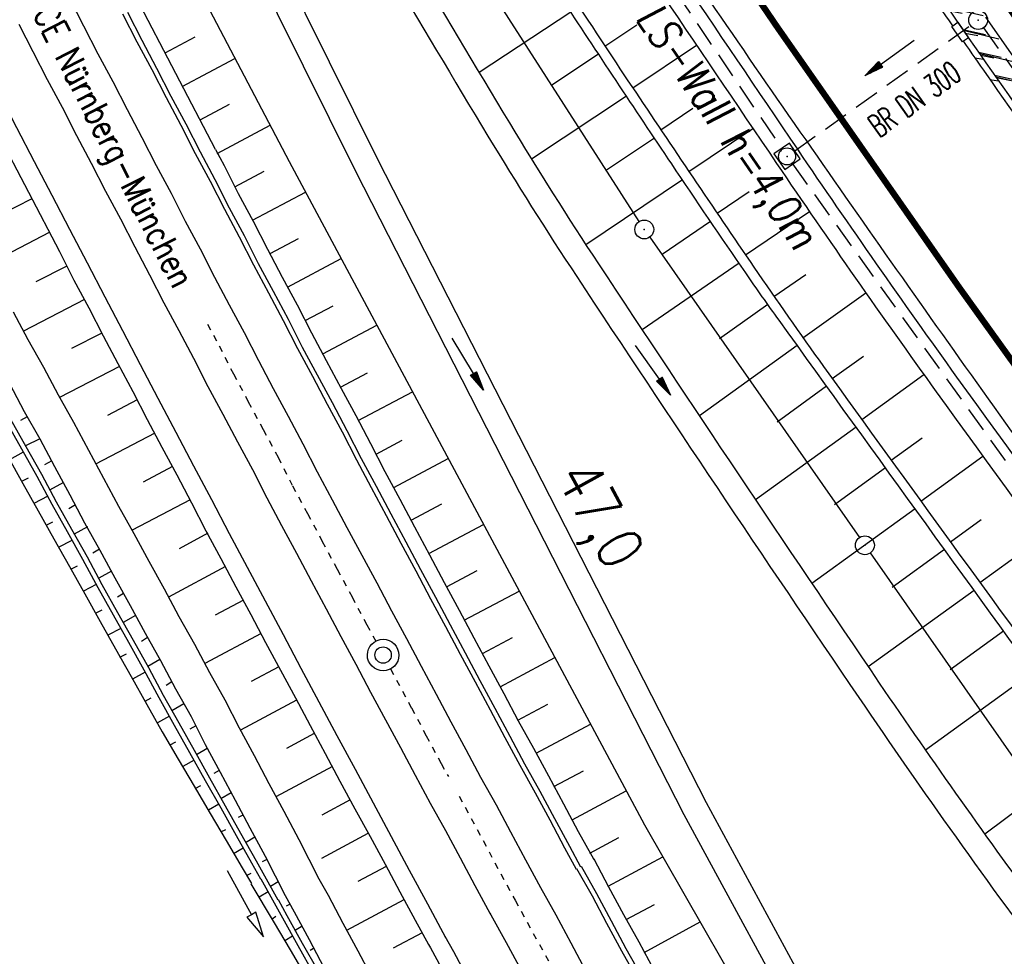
# Model space of a CAD drawing. Extents: x 448150 to 449332, y 437108 to 438384.
# Tile 153 of 172: x 448392 to 448470, y 437958 to 438033. Entities that reach past the tile are written whole.
import ezdxf
from ezdxf.enums import TextEntityAlignment as Align

# ---------------------------------------------------------------- set-up
doc = ezdxf.new("R2010")
doc.units = 0
doc.header["$LTSCALE"] = 2
doc.header["$MEASUREMENT"] = 0
for name, pattern in [('ACAD_ISO10W100W', [0.5, 0.25, -0.25]), ('ACHSE', [5.5, 4, -0.5, 0.5, -0.5]), ('AUSGEZOGEN', [0]), ('GESTRICH-X2', [1.5, 1, -0.5])]:
    doc.linetypes.add(name, pattern=pattern)
doc.layers.get('0').update_dxf_attribs({"linetype": 'AUSGEZOGEN'})
for name, color, linetype in [('212-GRENZL-BAB', 7, 'AUSGEZOGEN'), ('212-GRENZP-BAB', 7, 'AUSGEZOGEN'), ('ACHSETOP', 250, 'ACHSE'), ('BOESCHG', 250, 'AUSGEZOGEN'), ('BW-SCHRIFT', 250, 'AUSGEZOGEN'), ('DB-Bahnachse', 7, 'CONTINUOUS'), ('DB-Boeschungen', 15, 'CONTINUOUS'), ('DB-Gleisachsen', 7, 'CONTINUOUS'), ('DB-GRABEN', 15, 'AUSGEZOGEN'), ('DB-Kabelanalagen', 15, 'CONTINUOUS'), ('DB-Kabelanlagen', 15, 'CONTINUOUS'), ('DB-LS-Waende', 15, 'CONTINUOUS'), ('DURCHL', 200, 'GESTRICH-X2'), ('FBRTOP', 250, 'AUSGEZOGEN'), ('KANAL', 7, 'GESTRICH-X2'), ('MULDE', 250, 'AUSGEZOGEN'), ('PFEIL', 7, 'CONTINUOUS'), ('PFEILTOP', 200, 'AUSGEZOGEN'), ('SCHLITZRINNE', 200, 'AUSGEZOGEN'), ('SCHRIFT', 7, 'AUSGEZOGEN'), ('SCHSYMBOL', 200, 'AUSGEZOGEN')]:
    doc.layers.add(name, color=color, linetype=linetype)
doc.styles.add('ROMANS', font='romans.shx', dxfattribs={"width": 0.8})

# ---------------------------------------------------------------- blocks, each defined once
blk = doc.blocks.new('20')
blk.add_lwpolyline([(-0.754, -0.751), (0.754, -0.751), (0.754, 0.75), (-0.754, 0.75)], close=True)
blk.add_circle((0, 0), 0.676)
blk.add_point((0, 0))
blk = doc.blocks.new('PFEIL2')
at = {"color": 0}
for p, q in [((0.88, 0.002), (-2.401, -0.012)), ((0.881, -0.271), (0.879, 0.276)), ((0.879, 0.276), (2.429, 0.009)), ((0.911, 0.27), (0.879, 0.265)), ((0.965, 0.261), (0.879, 0.246)), ((1.019, 0.252), (0.879, 0.228)), ((1.073, 0.242), (0.879, 0.209)), ((1.127, 0.233), (0.879, 0.191)), ((1.181, 0.224), (0.879, 0.172)), ((1.235, 0.214), (0.879, 0.154)), ((1.289, 0.205), (0.879, 0.135)), ((1.343, 0.196), (0.879, 0.117)), ((1.397, 0.187), (0.879, 0.098)), ((1.451, 0.177), (0.879, 0.08)), ((1.505, 0.168), (0.879, 0.061)), ((1.559, 0.159), (0.88, 0.043)), ((1.613, 0.149), (0.88, 0.024)), ((1.668, 0.14), (0.88, 0.006)), ((1.722, 0.131), (0.88, -0.013)), ((1.776, 0.121), (0.88, -0.031)), ((1.83, 0.112), (0.88, -0.05)), ((1.884, 0.103), (0.88, -0.068)), ((1.938, 0.094), (0.88, -0.087)), ((1.992, 0.084), (0.88, -0.105)), ((2.046, 0.075), (0.88, -0.124)), ((2.1, 0.066), (0.88, -0.142)), ((2.154, 0.056), (0.88, -0.161)), ((2.208, 0.047), (0.88, -0.179)), ((2.262, 0.038), (0.881, -0.198)), ((2.316, 0.029), (0.881, -0.216)), ((2.37, 0.019), (0.881, -0.235)), ((2.424, 0.01), (0.881, -0.253)), ((2.429, 0.009), (0.881, -0.271))]:
    blk.add_line(p, q, dxfattribs=at)
blk = doc.blocks.new('GST')
at = {"color": 0}
blk.add_circle((0, 0), 0.75, dxfattribs=at)
blk.add_point((0, 0), dxfattribs=at)

msp = doc.modelspace()

# ---------------------------------------------------------------- hatches: boundary and pattern name
at = {"layer": 'SCHLITZRINNE'}
h = msp.add_hatch(dxfattribs=at)
h.set_pattern_fill('_USER,_O', color=256, scale=1.5, angle=45, pattern_type=0)
h.set_pattern_definition([(346.6471, (448402.703, 438130.2319), (0.3464215, 1.459449), [])])
edge = h.paths.add_edge_path()
edge.add_arc((449904.241, 439087.127), 1777.856, 203.318125, 203.482666)
edge.add_arc((450830.09, 439489.365), 2787.308, 203.482666, 203.768673)
edge.add_arc((449457.11, 438884.705), 1287.078, 203.768673, 204.197754)
edge.add_arc((451276.919, 439702.474), 3282.184, 204.197754, 204.466449)
edge.add_arc((449906.006, 439078.682), 1776.024, 204.466449, 205.272973)
edge.add_arc((449910.816, 439080.953), 1781.344, 205.272973, 206.078292)
edge.add_arc((451264.489, 439743.474), 3288.448, 206.078292, 206.346738)
edge.add_arc((449467.425, 438853.485), 1283.076, 206.346738, 206.776498)
edge.add_arc((450802.564, 439527.226), 2778.577, 206.776498, 207.063192)
edge.add_arc((449911.383, 439071.907), 1777.817, 207.063191, 207.421606)
edge.add_arc((450110.431, 439175.179), 2002.061, 207.421606, 207.779675)
edge.add_arc((450110.948, 439175.452), 2002.646, 207.779675, 208.137692)
edge.add_arc((450111.73, 439175.87), 2003.533, 208.137692, 208.495408)
edge.add_arc((450113.785, 439176.985), 2005.87, 208.495408, 208.852916)
edge.add_arc((450109.179, 439174.448), 2000.613, 208.852916, 209.211314)
edge.add_arc((450108.358, 439173.989), 1999.672, 209.211314, 209.569796)
edge.add_arc((450107.203, 439173.333), 1998.343, 209.569796, 209.928803)
edge.add_arc((450102.314, 439170.519), 1992.703, 209.928803, 210.288319)
edge.add_arc((450111.316, 439175.777), 2003.127, 210.288319, 210.645775)
edge.add_arc((450119.743, 439180.769), 2012.922, 210.645775, 211.002361)
edge.add_arc((450119.644, 439180.71), 2012.806, 211.002361, 211.359165)
edge.add_arc((450107.59, 439173.364), 1998.691, 211.359165, 211.717226)
edge.add_arc((450101.479, 439169.587), 1991.506, 211.717226, 212.076564)
edge.add_arc((450113.556, 439177.156), 2005.759, 212.076564, 212.434624)
edge.add_arc((450112.626, 439176.565), 2004.657, 212.434624, 212.79251)
edge.add_arc((450107.744, 439173.42), 1998.85, 212.79251, 213.150917)
edge.add_arc((450108.762, 439174.085), 2000.066, 213.150917, 213.509547)
edge.add_arc((450105.418, 439171.871), 1996.056, 213.509547, 213.868537)
edge.add_arc((450110.46, 439175.254), 2002.127, 213.868537, 214.225936)
edge.add_arc((450122.838, 439183.675), 2017.098, 214.225936, 214.582007)
edge.add_arc((450116.672, 439179.424), 2009.609, 214.582007, 214.939825)
edge.add_arc((450097.028, 439165.7), 1985.645, 214.939825, 215.299796)
edge.add_arc((450097.522, 439166.05), 1986.251, 215.299796, 215.6597)
edge.add_arc((450116.045, 439179.34), 2009.049, 215.6597, 216.017557)
edge.add_arc((450123.924, 439185.069), 2018.791, 216.017557, 216.373476)
edge.add_arc((450109.338, 439174.325), 2000.675, 216.373476, 216.722463)
edge.add_arc((450119.644, 439180.71), 2013.306, 211.128908, 211.359165)
edge.add_arc((450107.59, 439173.364), 1999.191, 211.359165, 211.717226)
edge.add_arc((450101.479, 439169.587), 1992.006, 211.717226, 212.076564)
edge.add_arc((450113.556, 439177.156), 2006.259, 212.076564, 212.234447)
h = msp.add_hatch(dxfattribs=at)
h.set_pattern_fill('_USER,_O', color=256, scale=1.5, angle=45, pattern_type=0)
h.set_pattern_definition([(347.6119, (448421.49, 438100.1306), (0.321798, 1.4650754), [])])
edge = h.paths.add_edge_path()
edge.add_arc((449904.241, 439087.127), 1777.856, 203.318125, 203.482666)
edge.add_arc((450830.09, 439489.365), 2787.308, 203.482666, 203.768673)
edge.add_arc((449457.11, 438884.705), 1287.078, 203.768673, 204.197754)
edge.add_arc((451276.919, 439702.474), 3282.184, 204.197754, 204.466449)
edge.add_arc((449906.006, 439078.682), 1776.024, 204.466449, 205.272973)
edge.add_arc((449910.816, 439080.953), 1781.344, 205.272973, 206.078292)
edge.add_arc((451264.489, 439743.474), 3288.448, 206.078292, 206.346738)
edge.add_arc((449467.425, 438853.485), 1283.076, 206.346738, 206.776498)
edge.add_arc((450802.564, 439527.226), 2778.577, 206.776498, 207.063192)
edge.add_arc((449911.383, 439071.907), 1777.817, 207.063191, 207.421606)
edge.add_arc((450110.431, 439175.179), 2002.061, 207.421606, 207.779675)
edge.add_arc((450110.948, 439175.452), 2002.646, 207.779675, 208.137692)
edge.add_arc((450111.73, 439175.87), 2003.533, 208.137692, 208.495408)
edge.add_arc((450113.785, 439176.985), 2005.87, 208.495408, 208.852916)
edge.add_arc((450109.179, 439174.448), 2000.613, 208.852916, 209.211314)
edge.add_arc((450108.358, 439173.989), 1999.672, 209.211314, 209.569796)
edge.add_arc((450107.203, 439173.333), 1998.343, 209.569796, 209.928803)
edge.add_arc((450102.314, 439170.519), 1992.703, 209.928803, 210.288319)
edge.add_arc((450111.316, 439175.777), 2003.127, 210.288319, 210.645775)
edge.add_arc((450119.743, 439180.769), 2012.922, 210.645775, 211.002361)
edge.add_arc((450119.644, 439180.71), 2012.806, 211.002361, 211.359165)
edge.add_arc((450107.59, 439173.364), 1998.691, 211.359165, 211.717226)
edge.add_arc((450101.479, 439169.587), 1991.506, 211.717226, 212.076564)
edge.add_arc((450113.556, 439177.156), 2005.759, 212.076564, 212.434624)
edge.add_arc((450112.626, 439176.565), 2004.657, 212.434624, 212.79251)
edge.add_arc((450107.744, 439173.42), 1998.85, 212.79251, 213.150917)
edge.add_arc((450108.762, 439174.085), 2000.066, 213.150917, 213.509547)
edge.add_arc((450105.418, 439171.871), 1996.056, 213.509547, 213.868537)
edge.add_arc((450110.46, 439175.254), 2002.127, 213.868537, 214.225936)
edge.add_arc((450122.838, 439183.675), 2017.098, 214.225936, 214.582007)
edge.add_arc((450116.672, 439179.424), 2009.609, 214.582007, 214.939825)
edge.add_arc((450097.028, 439165.7), 1985.645, 214.939825, 215.299796)
edge.add_arc((450097.522, 439166.05), 1986.251, 215.299796, 215.6597)
edge.add_arc((450116.045, 439179.34), 2009.049, 215.6597, 216.017557)
edge.add_arc((450123.924, 439185.069), 2018.791, 216.017557, 216.373476)
edge.add_arc((450109.338, 439174.325), 2000.675, 216.373476, 216.722463)
edge.add_arc((450113.556, 439177.156), 2006.259, 212.277367, 212.434624)
edge.add_arc((450112.626, 439176.565), 2005.157, 212.434624, 212.79251)
edge.add_arc((450107.744, 439173.42), 1999.35, 212.79251, 213.090756)
h = msp.add_hatch(dxfattribs=at)
h.set_pattern_fill('_USER,_O', color=256, scale=1.5, angle=45, pattern_type=0)
h.set_pattern_definition([(348.87313, (448443.181, 438066.7889), (0.289473, 1.4718034), [])])
edge = h.paths.add_edge_path()
edge.add_arc((449904.241, 439087.127), 1777.856, 203.318125, 203.482666)
edge.add_arc((450830.09, 439489.365), 2787.308, 203.482666, 203.768673)
edge.add_arc((449457.11, 438884.705), 1287.078, 203.768673, 204.197754)
edge.add_arc((451276.919, 439702.474), 3282.184, 204.197754, 204.466449)
edge.add_arc((449906.006, 439078.682), 1776.024, 204.466449, 205.272973)
edge.add_arc((449910.816, 439080.953), 1781.344, 205.272973, 206.078292)
edge.add_arc((451264.489, 439743.474), 3288.448, 206.078292, 206.346738)
edge.add_arc((449467.425, 438853.485), 1283.076, 206.346738, 206.776498)
edge.add_arc((450802.564, 439527.226), 2778.577, 206.776498, 207.063192)
edge.add_arc((449911.383, 439071.907), 1777.817, 207.063191, 207.421606)
edge.add_arc((450110.431, 439175.179), 2002.061, 207.421606, 207.779675)
edge.add_arc((450110.948, 439175.452), 2002.646, 207.779675, 208.137692)
edge.add_arc((450111.73, 439175.87), 2003.533, 208.137692, 208.495408)
edge.add_arc((450113.785, 439176.985), 2005.87, 208.495408, 208.852916)
edge.add_arc((450109.179, 439174.448), 2000.613, 208.852916, 209.211314)
edge.add_arc((450108.358, 439173.989), 1999.672, 209.211314, 209.569796)
edge.add_arc((450107.203, 439173.333), 1998.343, 209.569796, 209.928803)
edge.add_arc((450102.314, 439170.519), 1992.703, 209.928803, 210.288319)
edge.add_arc((450111.316, 439175.777), 2003.127, 210.288319, 210.645775)
edge.add_arc((450119.743, 439180.769), 2012.922, 210.645775, 211.002361)
edge.add_arc((450119.644, 439180.71), 2012.806, 211.002361, 211.359165)
edge.add_arc((450107.59, 439173.364), 1998.691, 211.359165, 211.717226)
edge.add_arc((450101.479, 439169.587), 1991.506, 211.717226, 212.076564)
edge.add_arc((450113.556, 439177.156), 2005.759, 212.076564, 212.434624)
edge.add_arc((450112.626, 439176.565), 2004.657, 212.434624, 212.79251)
edge.add_arc((450107.744, 439173.42), 1998.85, 212.79251, 213.150917)
edge.add_arc((450108.762, 439174.085), 2000.066, 213.150917, 213.509547)
edge.add_arc((450105.418, 439171.871), 1996.056, 213.509547, 213.868537)
edge.add_arc((450110.46, 439175.254), 2002.127, 213.868537, 214.225936)
edge.add_arc((450122.838, 439183.675), 2017.098, 214.225936, 214.582007)
edge.add_arc((450116.672, 439179.424), 2009.609, 214.582007, 214.939825)
edge.add_arc((450097.028, 439165.7), 1985.645, 214.939825, 215.299796)
edge.add_arc((450097.522, 439166.05), 1986.251, 215.299796, 215.6597)
edge.add_arc((450116.045, 439179.34), 2009.049, 215.6597, 216.017557)
edge.add_arc((450123.924, 439185.069), 2018.791, 216.017557, 216.373476)
edge.add_arc((450109.338, 439174.325), 2000.675, 216.373476, 216.722463)
edge.add_arc((450107.744, 439173.42), 1999.35, 213.133824, 213.150917)
edge.add_arc((450108.762, 439174.085), 2000.566, 213.150917, 213.509547)
edge.add_arc((450105.418, 439171.871), 1996.556, 213.509547, 213.868537)
edge.add_arc((450110.46, 439175.254), 2002.627, 213.868537, 214.225936)
edge.add_arc((450122.838, 439183.675), 2017.598, 214.225936, 214.582007)
edge.add_arc((450116.672, 439179.424), 2010.109, 214.582007, 214.805817)

# ---------------------------------------------------------------- linework, layer by layer
at = {"layer": '212-GRENZL-BAB', "flags": 128}
for points in [[(448441.305, 438016.522), (448410.025, 438065.299)], [(448442.14, 438015.275), (448458.801, 437991.425)], [(448459.659, 437990.195), (448498.261, 437934.935)]]:
    msp.add_lwpolyline(points, dxfattribs=at)
at = {"layer": 'ACHSETOP', "flags": 128}
msp.add_lwpolyline([(448380.241, 438171.899), (448383.346, 438166.505), (448396.089, 438144.997), (448409.099, 438123.649), (448422.375, 438102.466), (448435.915, 438081.45), (448449.717, 438060.605), (448463.778, 438039.935), (448478.096, 438019.441), (448492.67, 437999.129), (448507.496, 437979), (448522.573, 437959.057), (448537.897, 437939.305), (448553.468, 437919.746), (448569.282, 437900.384), (448585.336, 437881.22), (448601.629, 437862.258), (448618.157, 437843.502), (448634.919, 437824.954), (448651.911, 437806.617), (448669.131, 437788.493), (448686.577, 437770.586), (448704.244, 437752.899), (448722.132, 437735.434), (448740.236, 437718.194), (448758.555, 437701.181), (448777.084, 437684.399), (448795.822, 437667.85), (448814.766, 437651.536), (448833.911, 437635.46), (448853.257, 437619.625), (448872.798, 437604.033), (448888.336, 437591.917), (448892.529, 437588.68), (448912.32, 437573.405), (448932.11, 437558.129), (448951.9, 437542.854), (449011.271, 437497.027), (449090.432, 437435.925), (449169.594, 437374.823), (449183.702, 437363.933)], dxfattribs=at)
at = {"layer": 'BOESCHG'}
for p, q in [((448435.875, 438033.153), (448428.591, 438028.353)), ((448438.579, 438030.46), (448441.109, 438032.129)), ((448440.793, 438027.129), (448445.858, 438030.52)), ((448438.079, 438029.816), (448434.372, 438027.361)), ((448440.291, 438026.483), (448432.758, 438021.472)), ((448443.022, 438023.807), (448445.558, 438025.513)), ((448445.258, 438020.49), (448450.331, 438023.916)), ((448442.51, 438023.154), (448438.701, 438020.61)), ((448444.736, 438019.831), (448437.074, 438014.677)), ((448447.5, 438017.178), (448450.034, 438018.896)), ((448449.748, 438013.869), (448454.817, 438017.321)), ((448446.976, 438016.517), (448443.138, 438013.909)), ((448449.232, 438013.214), (448441.533, 438007.927)), ((448452.01, 438010.57), (448454.535, 438012.321)), ((448454.307, 438007.295), (448459.312, 438010.846)), ((448451.518, 438009.932), (448447.673, 438007.203)), ((448453.852, 438006.684), (448446.085, 438001.084)), ((448456.637, 438004.044), (448459.114, 438005.831)), ((448458.978, 438000.801), (448463.911, 438004.365)), ((448456.192, 438003.439), (448452.251, 438000.597)), ((448458.532, 438000.195), (448450.54, 437994.428)), ((448461.322, 437997.559), (448463.784, 437999.342)), ((448463.668, 437994.32), (448468.588, 437997.886)), ((448460.873, 437996.952), (448456.823, 437994.028)), ((448463.215, 437993.709), (448455.012, 437987.783)), ((448466.017, 437991.082), (448468.475, 437992.867)), ((448468.369, 437987.847), (448473.283, 437991.421)), ((448465.558, 437990.467), (448461.406, 437987.466)), ((448467.901, 437987.225), (448459.501, 437981.151)), ((448470.246, 437983.984), (448466.001, 437980.913)), ((448472.591, 437980.744), (448464.03, 437974.547)), ((448477.306, 437974.281), (448468.753, 437967.854))]:
    msp.add_line(p, q, dxfattribs=at)
msp.add_lwpolyline([(448350.993, 438147.555), (448357.453, 438133.515), (448369.955, 438108.841), (448387.434, 438070.894), (448413.496, 438021.297), (448441.736, 437968.594), (448452.56, 437949.707), (448465.649, 437926.233)], dxfattribs=at)
at = {"layer": 'BOESCHG', "flags": 128}
for points in [[(448379.349, 438127.959, -0.000261), (448391.578, 438107.504, -0.000529), (448397.599, 438097.397, -0.000088), (448414.225, 438069.409, 0.000498), (448417.178, 438064.446, 0.005422), (448424.455, 438052.543, 0.003603), (448435.728, 438034.827, 0.004021), (448440.725, 438027.233, 0.002111), (448450.417, 438012.889, 0.006524), (448455.937, 438005.017, 0.001802), (448476.395, 437976.85, 0.012201), (448477.526, 437975.38, 0.002652), (448482.929, 437968.778)], [(448482.122, 437967.893, -0.000944), (448476.91, 437974.806, -0.004303), (448475.783, 437976.334, -0.00062), (448452.409, 438008.685, -0.005394), (448449.768, 438012.434, -0.00315), (448443.887, 438021.093, -0.002068), (448435.071, 438034.372, -0.002776), (448423.085, 438052.809, -0.004709), (448416.183, 438063.782, -0.003954), (448415.535, 438064.852, -0.000133), (448396.591, 438096.746, -0.003573), (448390.613, 438106.983, -0.001784), (448378.861, 438127.61)]]:
    msp.add_lwpolyline(points, format="xyb", dxfattribs=at)
at = {"layer": 'DB-Bahnachse', "linetype": 'ACAD_ISO10W100W'}
for p, q in [((448407.025, 438008.37), (448407.951, 438006.639)), ((448407.951, 438006.639), (448409.085, 438004.412)), ((448409.085, 438004.412), (448410.265, 438002.207)), ((448410.265, 438002.207), (448411.444, 438000.002)), ((448411.444, 438000.002), (448412.624, 437997.797)), ((448412.624, 437997.797), (448413.781, 437995.525)), ((448413.781, 437995.525), (448414.961, 437993.32)), ((448414.961, 437993.32), (448416.14, 437991.115)), ((448416.14, 437991.115), (448417.32, 437988.91)), ((448417.32, 437988.91), (448418.499, 437986.706)), ((448418.499, 437986.706), (448419.679, 437984.501)), ((448419.679, 437984.501), (448420.38, 437983.191)), ((448421.559, 437980.986), (448423.217, 437977.886)), ((448423.217, 437977.886), (448424.397, 437975.681)), ((448424.397, 437975.681), (448425.576, 437973.476)), ((448425.576, 437973.476), (448426.152, 437972.449)), ((448427.021, 437970.882), (448431.443, 437962.614)), ((448431.452, 437962.618), (448455.879, 437918.088))]:
    msp.add_line(p, q, dxfattribs=at)
at = {"layer": 'DB-Bahnachse', "linetype": 'Continuous'}
for major_axis, start_param, end_param in [((-0.884, 0.884), 2.750434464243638, 9.033619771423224), ((-0.46, 0.46), 2.75043446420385, 9.033619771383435)]:
    msp.add_ellipse((448420.969, 437982.088), major_axis=major_axis, ratio=1, start_param=start_param, end_param=end_param, dxfattribs=at)
at = {"layer": 'DB-Boeschungen', "linetype": 'Continuous'}
for p, q in [((448407.661, 438022.233), (448400.818, 438035.343)), ((448386.599, 438030.724), (448395.26, 438014.145)), ((448403.66, 438029.928), (448406.038, 438031.19)), ((448405.022, 438027.255), (448409.2, 438029.472)), ((448406.428, 438024.605), (448408.777, 438025.852)), ((448407.79, 438021.932), (448411.99, 438024.162)), ((448407.661, 438022.233), (448408.334, 438020.974)), ((448408.334, 438020.974), (448409.469, 438018.747)), ((448409.197, 438019.281), (448411.517, 438020.513)), ((448393.082, 438018.31), (448390.587, 438017.039)), ((448409.469, 438018.747), (448410.649, 438016.542)), ((448410.603, 438016.631), (448414.801, 438018.862)), ((448410.649, 438016.542), (448411.784, 438014.314)), ((448394.444, 438015.637), (448389.566, 438013.095)), ((448412.01, 438013.981), (448414.256, 438015.175)), ((448411.784, 438014.314), (448412.963, 438012.109)), ((448395.26, 438014.145), (448396.417, 438011.873)), ((448413.372, 438011.308), (448417.634, 438013.574)), ((448395.85, 438012.986), (448393.4, 438011.738)), ((448412.963, 438012.109), (448414.143, 438009.905)), ((448396.417, 438011.873), (448397.597, 438009.668)), ((448397.256, 438010.336), (448392.423, 438007.817)), ((448397.597, 438009.668), (448398.732, 438007.44)), ((448414.143, 438009.905), (448415.277, 438007.677)), ((448414.778, 438008.657), (448416.996, 438009.836)), ((448391.584, 438009.354), (448392.764, 438007.149)), ((448416.185, 438006.007), (448420.468, 438008.286)), ((448398.618, 438007.663), (448396.213, 438006.437)), ((448398.732, 438007.44), (448399.911, 438005.235)), ((448415.277, 438007.677), (448416.457, 438005.472)), ((448392.764, 438007.149), (448393.988, 438004.967)), ((448393.988, 438004.967), (448395.167, 438002.762)), ((448400.025, 438005.013), (448395.281, 438002.539)), ((448399.911, 438005.235), (448401.091, 438003.03)), ((448416.457, 438005.472), (448417.636, 438003.267)), ((448417.591, 438003.356), (448419.735, 438004.498)), ((448395.167, 438002.762), (448396.391, 438000.58)), ((448401.091, 438003.03), (448402.226, 438000.803)), ((448417.636, 438003.267), (448418.793, 438001.107)), ((448418.997, 438000.706), (448423.302, 438002.997)), ((448401.431, 438002.362), (448399.093, 438001.115)), ((448418.793, 438001.107), (448419.973, 437998.902)), ((448396.391, 438000.58), (448397.571, 437998.375)), ((448402.226, 438000.803), (448403.405, 437998.598)), ((448402.838, 437999.712), (448398.138, 437997.261)), ((448419.973, 437998.902), (448421.107, 437996.675)), ((448420.404, 437998.056), (448422.475, 437999.158)), ((448397.571, 437998.375), (448398.773, 437996.126)), ((448403.405, 437998.598), (448404.585, 437996.393)), ((448404.244, 437997.061), (448401.906, 437995.814)), ((448421.81, 437995.405), (448426.136, 437997.708)), ((448404.585, 437996.393), (448405.764, 437994.188)), ((448421.107, 437996.675), (448422.287, 437994.47)), ((448398.773, 437996.126), (448399.952, 437993.921)), ((448405.651, 437994.411), (448401.04, 437992.006)), ((448405.764, 437994.188), (448406.899, 437991.961)), ((448422.287, 437994.47), (448423.466, 437992.265)), ((448423.194, 437992.8), (448425.622, 437994.092)), ((448399.952, 437993.921), (448401.176, 437991.739)), ((448424.6, 437990.149), (448428.946, 437992.463)), ((448401.176, 437991.739), (448402.356, 437989.534)), ((448407.057, 437991.761), (448404.763, 437990.536)), ((448406.899, 437991.961), (448408.078, 437989.756)), ((448423.466, 437992.265), (448424.646, 437990.06)), ((448424.646, 437990.06), (448425.825, 437987.855)), ((448402.356, 437989.534), (448403.58, 437987.352)), ((448408.078, 437989.756), (448409.281, 437987.507)), ((448408.463, 437989.11), (448403.92, 437986.683)), ((448426.007, 437987.499), (448428.435, 437988.792)), ((448425.825, 437987.855), (448427.005, 437985.65)), ((448403.58, 437987.352), (448404.759, 437985.147)), ((448409.281, 437987.507), (448410.46, 437985.302)), ((448427.413, 437984.848), (448431.78, 437987.174)), ((448409.87, 437986.46), (448407.62, 437985.258)), ((448427.005, 437985.65), (448428.184, 437983.446)), ((448404.759, 437985.147), (448405.983, 437982.965)), ((448410.46, 437985.302), (448411.639, 437983.097)), ((448411.276, 437983.81), (448406.822, 437981.428)), ((448411.639, 437983.097), (448412.819, 437980.892)), ((448428.184, 437983.446), (448429.364, 437981.241)), ((448428.864, 437982.221), (448431.247, 437983.491)), ((448405.983, 437982.965), (448407.185, 437980.715)), ((448430.271, 437979.57), (448434.614, 437981.886)), ((448407.185, 437980.715), (448408.409, 437978.533)), ((448412.683, 437981.159), (448410.478, 437979.98)), ((448412.819, 437980.892), (448413.998, 437978.687)), ((448429.364, 437981.241), (448430.543, 437979.036)), ((448408.409, 437978.533), (448409.544, 437976.305)), ((448414.089, 437978.509), (448409.635, 437976.127)), ((448413.998, 437978.687), (448415.178, 437976.482)), ((448430.543, 437979.036), (448431.7, 437976.876)), ((448431.677, 437976.92), (448434.06, 437978.19)), ((448431.7, 437976.876), (448432.924, 437974.693)), ((448409.544, 437976.305), (448410.724, 437974.101)), ((448415.178, 437976.482), (448416.357, 437974.277)), ((448433.128, 437974.292), (448437.448, 437976.597)), ((448415.496, 437975.859), (448413.291, 437974.679)), ((448432.924, 437974.693), (448434.103, 437972.489)), ((448410.724, 437974.101), (448411.903, 437971.896)), ((448416.357, 437974.277), (448417.537, 437972.073)), ((448416.947, 437973.231), (448412.448, 437970.827)), ((448434.535, 437971.642), (448436.873, 437972.89)), ((448417.537, 437972.073), (448418.716, 437969.868)), ((448434.103, 437972.489), (448435.283, 437970.284)), ((448411.903, 437971.896), (448413.083, 437969.691)), ((448435.986, 437969.014), (448440.282, 437971.307)), ((448418.353, 437970.581), (448416.104, 437969.378)), ((448418.716, 437969.868), (448419.94, 437967.686)), ((448435.283, 437970.284), (448436.462, 437968.079)), ((448413.083, 437969.691), (448414.285, 437967.442)), ((448414.285, 437967.442), (448415.874, 437964.323)), ((448419.76, 437967.93), (448416.063, 437965.934)), ((448419.94, 437967.686), (448421.12, 437965.481)), ((448436.462, 437968.079), (448437.686, 437965.897)), ((448437.392, 437966.364), (448439.686, 437967.589)), ((448437.686, 437965.897), (448437.727, 437965.821)), ((448437.697, 437965.895), (448438.876, 437963.691)), ((448438.854, 437963.735), (448443.192, 437966.053)), ((448421.211, 437965.302), (448418.961, 437964.1)), ((448421.12, 437965.481), (448422.299, 437963.276)), ((448415.874, 437964.323), (448416.599, 437963.009)), ((448438.876, 437963.691), (448440.056, 437961.486)), ((448416.599, 437963.009), (448417.779, 437960.804)), ((448422.299, 437963.276), (448423.501, 437961.026)), ((448422.617, 437962.652), (448418.074, 437960.225)), ((448440.26, 437961.085), (448442.509, 437962.287)), ((448440.056, 437961.486), (448441.28, 437959.304)), ((448417.779, 437960.804), (448418.958, 437958.599)), ((448423.501, 437961.026), (448424.576, 437959.11)), ((448441.711, 437958.457), (448446.151, 437960.89)), ((448424.068, 437960.024), (448421.774, 437958.8)), ((448424.584, 437959.113), (448424.736, 437958.843)), ((448424.736, 437958.843), (448425.915, 437956.638)), ((448441.28, 437959.304), (448442.459, 437957.099)), ((448418.958, 437958.599), (448419.948, 437956.749))]:
    msp.add_line(p, q, dxfattribs=at)
at = {"layer": 'DB-Gleisachsen', "linetype": 'Continuous'}
for p, q in [((448396.069, 438034.254), (448397.182, 438032.071)), ((448392.051, 438032.206), (448393.164, 438030.023)), ((448397.182, 438032.071), (448398.316, 438029.843)), ((448393.164, 438030.023), (448394.299, 438027.796)), ((448398.316, 438029.843), (448399.496, 438027.638)), ((448394.299, 438027.796), (448395.478, 438025.591)), ((448399.496, 438027.638), (448400.631, 438025.411)), ((448395.478, 438025.591), (448396.613, 438023.363)), ((448400.631, 438025.411), (448401.81, 438023.206)), ((448396.613, 438023.363), (448397.792, 438021.159)), ((448401.81, 438023.206), (448402.945, 438020.978)), ((448397.792, 438021.159), (448398.927, 438018.931)), ((448402.945, 438020.978), (448404.125, 438018.773)), ((448398.927, 438018.931), (448400.107, 438016.726)), ((448404.125, 438018.773), (448405.26, 438016.546)), ((448400.107, 438016.726), (448401.242, 438014.499)), ((448405.26, 438016.546), (448406.439, 438014.341)), ((448401.242, 438014.499), (448402.421, 438012.294)), ((448406.439, 438014.341), (448407.574, 438012.113)), ((448402.421, 438012.294), (448403.556, 438010.066)), ((448407.574, 438012.113), (448408.753, 438009.909)), ((448403.556, 438010.066), (448404.735, 438007.861)), ((448408.753, 438009.909), (448409.933, 438007.704)), ((448404.735, 438007.861), (448405.915, 438005.656)), ((448409.933, 438007.704), (448411.068, 438005.476)), ((448405.915, 438005.656), (448407.05, 438003.429)), ((448411.068, 438005.476), (448412.247, 438003.271)), ((448407.05, 438003.429), (448408.229, 438001.224)), ((448412.247, 438003.271), (448413.427, 438001.066)), ((448408.229, 438001.224), (448409.409, 437999.019)), ((448413.427, 438001.066), (448414.606, 437998.862)), ((448409.409, 437999.019), (448410.588, 437996.814)), ((448414.606, 437998.862), (448415.741, 437996.634)), ((448410.588, 437996.814), (448411.723, 437994.587)), ((448415.741, 437996.634), (448416.921, 437994.429)), ((448411.723, 437994.587), (448412.903, 437992.382)), ((448416.921, 437994.429), (448418.1, 437992.224)), ((448412.903, 437992.382), (448414.082, 437990.177)), ((448418.1, 437992.224), (448419.279, 437990.02)), ((448414.082, 437990.177), (448415.262, 437987.972)), ((448419.279, 437990.02), (448420.459, 437987.815)), ((448415.262, 437987.972), (448416.441, 437985.767)), ((448420.459, 437987.815), (448421.638, 437985.61)), ((448416.441, 437985.767), (448417.62, 437983.563)), ((448421.638, 437985.61), (448422.818, 437983.405)), ((448417.62, 437983.563), (448418.8, 437981.358)), ((448422.818, 437983.405), (448423.997, 437981.2)), ((448418.8, 437981.358), (448419.979, 437979.153)), ((448423.997, 437981.2), (448425.177, 437978.995)), ((448419.979, 437979.153), (448421.159, 437976.948)), ((448425.177, 437978.995), (448426.356, 437976.79)), ((448421.159, 437976.948), (448422.338, 437974.743)), ((448426.356, 437976.79), (448427.536, 437974.586)), ((448422.338, 437974.743), (448423.518, 437972.538)), ((448427.536, 437974.586), (448428.715, 437972.381)), ((448423.518, 437972.538), (448424.697, 437970.333)), ((448428.715, 437972.381), (448429.939, 437970.199)), ((448424.697, 437970.333), (448425.921, 437968.151)), ((448429.939, 437970.199), (448431.096, 437968.038)), ((448425.921, 437968.151), (448427.078, 437965.991)), ((448431.096, 437968.038), (448432.275, 437965.833)), ((448427.078, 437965.991), (448428.257, 437963.786)), ((448432.275, 437965.833), (448433.455, 437963.629)), ((448428.257, 437963.786), (448429.437, 437961.581)), ((448433.458, 437963.641), (448433.465, 437963.627)), ((448433.465, 437963.627), (448434.689, 437961.445)), ((448429.447, 437961.595), (448429.524, 437961.451)), ((448429.524, 437961.451), (448430.748, 437959.268)), ((448434.689, 437961.445), (448435.869, 437959.24)), ((448430.748, 437959.268), (448431.927, 437957.064)), ((448435.869, 437959.24), (448437.048, 437957.035))]:
    msp.add_line(p, q, dxfattribs=at)
at = {"layer": 'DB-GRABEN', "linetype": 'Continuous'}
for p, q in [((448391.293, 438003.648), (448392.472, 438001.444)), ((448392.699, 438000.998), (448392.165, 438000.726)), ((448392.472, 438001.444), (448393.696, 437999.261)), ((448391.025, 438000.65), (448392.249, 437998.468)), ((448391.381, 438000.832), (448392.605, 437998.649)), ((448393.696, 437999.261), (448392.582, 437998.694)), ((448392.605, 437998.649), (448393.829, 437996.467)), ((448393.696, 437999.261), (448394.876, 437997.057)), ((448391.135, 437997.9), (448392.359, 437995.718)), ((448392.385, 437998.201), (448391.294, 437997.589)), ((448392.249, 437998.468), (448393.473, 437996.286)), ((448394.649, 437997.502), (448394.07, 437997.207)), ((448393.473, 437996.286), (448394.652, 437994.081)), ((448393.829, 437996.467), (448395.009, 437994.262)), ((448394.876, 437997.057), (448396.078, 437994.807)), ((448392.268, 437995.896), (448392.803, 437996.169)), ((448392.359, 437995.718), (448393.583, 437993.536)), ((448395.579, 437995.787), (448394.487, 437995.175)), ((448396.078, 437994.807), (448397.257, 437992.602)), ((448394.334, 437994.705), (448393.221, 437994.137)), ((448394.652, 437994.081), (448395.876, 437991.899)), ((448395.009, 437994.262), (448396.233, 437992.08)), ((448396.531, 437994.028), (448396.019, 437993.711)), ((448393.583, 437993.536), (448394.83, 437991.309)), ((448394.218, 437992.4), (448394.752, 437992.673)), ((448397.257, 437992.602), (448398.481, 437990.42)), ((448395.876, 437991.899), (448397.1, 437989.717)), ((448396.233, 437992.08), (448397.457, 437989.898)), ((448397.483, 437992.269), (448396.437, 437991.679)), ((448394.83, 437991.309), (448396.054, 437989.127)), ((448396.239, 437991.186), (448395.17, 437990.641)), ((448398.436, 437990.509), (448397.924, 437990.192)), ((448398.481, 437990.42), (448399.661, 437988.215)), ((448397.1, 437989.717), (448398.302, 437987.467)), ((448397.457, 437989.898), (448398.636, 437987.693)), ((448396.054, 437989.127), (448397.278, 437986.945)), ((448396.167, 437988.905), (448396.702, 437989.177)), ((448399.388, 437988.75), (448398.386, 437988.183)), ((448398.189, 437987.69), (448397.164, 437987.168)), ((448398.636, 437987.693), (448399.883, 437985.467)), ((448399.661, 437988.215), (448400.885, 437986.033)), ((448397.278, 437986.945), (448398.502, 437984.763)), ((448398.302, 437987.467), (448399.526, 437985.285)), ((448400.341, 437986.991), (448399.874, 437986.696)), ((448398.117, 437985.409), (448398.651, 437985.681)), ((448399.883, 437985.467), (448401.107, 437983.284)), ((448400.885, 437986.033), (448402.064, 437983.828)), ((448398.502, 437984.763), (448399.726, 437982.581)), ((448399.526, 437985.285), (448400.75, 437983.103)), ((448401.293, 437985.231), (448400.336, 437984.687)), ((448400.138, 437984.194), (448399.114, 437983.672)), ((448402.064, 437983.828), (448403.288, 437981.646)), ((448400.75, 437983.103), (448401.974, 437980.921)), ((448401.107, 437983.284), (448402.331, 437981.102)), ((448402.246, 437983.472), (448401.779, 437983.178)), ((448399.726, 437982.581), (448400.95, 437980.399)), ((448400.066, 437981.913), (448400.601, 437982.185)), ((448403.243, 437981.735), (448402.285, 437981.191)), ((448403.288, 437981.646), (448404.49, 437979.397)), ((448402.065, 437980.742), (448401.063, 437980.176)), ((448401.974, 437980.921), (448403.154, 437978.716)), ((448402.331, 437981.102), (448403.51, 437978.897)), ((448400.95, 437980.399), (448402.197, 437978.172)), ((448404.195, 437979.976), (448403.728, 437979.682)), ((448404.49, 437979.397), (448405.714, 437977.215)), ((448402.06, 437978.439), (448402.55, 437978.689)), ((448403.154, 437978.716), (448404.378, 437976.534)), ((448403.51, 437978.897), (448404.734, 437976.715)), ((448402.197, 437978.172), (448403.421, 437975.99)), ((448405.148, 437978.217), (448404.19, 437977.673)), ((448404.015, 437977.247), (448403.057, 437976.703)), ((448405.714, 437977.215), (448406.849, 437974.987)), ((448403.421, 437975.99), (448404.689, 437973.83)), ((448404.378, 437976.534), (448405.602, 437974.352)), ((448404.734, 437976.715), (448405.958, 437974.533)), ((448406.1, 437976.457), (448405.61, 437976.208)), ((448404.054, 437974.966), (448404.5, 437975.193)), ((448405.958, 437974.533), (448407.182, 437972.351)), ((448407.008, 437974.675), (448406.14, 437974.177)), ((448406.849, 437974.987), (448408.029, 437972.782)), ((448404.689, 437973.83), (448405.958, 437971.671)), ((448405.964, 437973.751), (448405.051, 437973.229)), ((448405.602, 437974.352), (448406.849, 437972.125)), ((448407.961, 437972.916), (448407.515, 437972.689)), ((448406.849, 437972.125), (448408.073, 437969.943)), ((448407.182, 437972.351), (448408.429, 437970.124)), ((448408.029, 437972.782), (448409.208, 437970.577)), ((448405.958, 437971.671), (448407.226, 437969.511)), ((448406.048, 437971.493), (448406.494, 437971.72)), ((448408.913, 437971.157), (448408.089, 437970.681)), ((448409.208, 437970.577), (448410.388, 437968.373)), ((448407.914, 437970.255), (448407.09, 437969.779)), ((448408.073, 437969.943), (448409.297, 437967.761)), ((448408.429, 437970.124), (448409.653, 437967.942)), ((448407.226, 437969.511), (448408.495, 437967.352)), ((448409.821, 437969.375), (448409.465, 437969.193)), ((448408.087, 437968.042), (448408.488, 437968.246)), ((448410.388, 437968.373), (448411.59, 437966.123)), ((448408.495, 437967.352), (448409.763, 437965.193)), ((448409.297, 437967.761), (448410.521, 437965.578)), ((448409.653, 437967.942), (448410.877, 437965.76)), ((448410.774, 437967.615), (448410.039, 437967.185)), ((448409.863, 437966.759), (448409.084, 437966.305)), ((448411.726, 437965.856), (448411.37, 437965.674)), ((448411.59, 437966.123), (448413.179, 437963.005)), ((448409.763, 437965.193), (448410.511, 437963.946)), ((448410.521, 437965.578), (448411.223, 437964.309)), ((448410.877, 437965.76), (448412.598, 437962.652)), ((448408.575, 437964.967), (448410.508, 437961.465)), ((448410.126, 437964.591), (448410.482, 437964.773)), ((448411.248, 437964.322), (448412.969, 437961.214)), ((448410.476, 437963.925), (448412.323, 437960.829)), ((448412.635, 437964.071), (448412.014, 437963.707)), ((448411.828, 437963.275), (448411.113, 437962.859)), ((448412.622, 437962.665), (448413.325, 437961.396)), ((448413.179, 437963.005), (448413.904, 437961.691)), ((448413.587, 437962.314), (448413.275, 437962.156)), ((448410.508, 437961.465), (448410.158, 437961.272)), ((448410.158, 437961.272), (448411.474, 437959.714)), ((448410.858, 437961.658), (448410.508, 437961.465)), ((448411.474, 437959.714), (448410.858, 437961.658)), ((448412.164, 437961.141), (448412.453, 437961.344)), ((448412.969, 437961.214), (448414.193, 437959.032)), ((448413.325, 437961.396), (448414.549, 437959.213)), ((448413.904, 437961.691), (448415.084, 437959.486)), ((448412.323, 437960.829), (448413.592, 437958.67)), ((448414.539, 437960.555), (448413.983, 437960.215)), ((448413.762, 437959.767), (448413.161, 437959.404)), ((448414.193, 437959.032), (448415.439, 437956.805)), ((448414.549, 437959.213), (448415.773, 437957.031)), ((448415.084, 437959.486), (448416.263, 437957.281)), ((448415.447, 437958.773), (448415.18, 437958.637)), ((448413.592, 437958.67), (448414.86, 437956.51))]:
    msp.add_line(p, q, dxfattribs=at)
at = {"layer": 'DB-Kabelanalagen', "linetype": 'Continuous'}
for p, q in [((448400.665, 438033.144), (448401.799, 438030.916)), ((448400.282, 438033.027), (448401.417, 438030.799)), ((448401.417, 438030.799), (448402.596, 438028.594)), ((448401.799, 438030.916), (448402.979, 438028.712)), ((448402.596, 438028.594), (448403.731, 438026.367)), ((448402.979, 438028.712), (448404.114, 438026.484)), ((448403.731, 438026.367), (448404.911, 438024.162)), ((448404.114, 438026.484), (448405.293, 438024.279)), ((448404.911, 438024.162), (448406.046, 438021.934)), ((448405.293, 438024.279), (448406.428, 438022.052)), ((448406.046, 438021.934), (448407.225, 438019.729)), ((448406.428, 438022.052), (448407.608, 438019.847)), ((448407.608, 438019.847), (448408.743, 438017.619)), ((448407.225, 438019.729), (448408.36, 438017.502)), ((448408.36, 438017.502), (448409.54, 438015.297)), ((448408.743, 438017.619), (448409.922, 438015.414)), ((448409.54, 438015.297), (448410.675, 438013.069)), ((448409.922, 438015.414), (448411.057, 438013.187)), ((448410.675, 438013.069), (448411.854, 438010.865)), ((448411.057, 438013.187), (448412.236, 438010.982)), ((448411.854, 438010.865), (448413.033, 438008.66)), ((448412.236, 438010.982), (448413.416, 438008.777)), ((448413.033, 438008.66), (448414.168, 438006.432)), ((448413.416, 438008.777), (448414.551, 438006.55)), ((448414.551, 438006.55), (448415.73, 438004.345)), ((448414.168, 438006.432), (448415.348, 438004.227)), ((448415.348, 438004.227), (448416.527, 438002.022)), ((448415.73, 438004.345), (448416.91, 438002.14)), ((448416.527, 438002.022), (448417.707, 437999.818)), ((448416.91, 438002.14), (448418.089, 437999.935)), ((448417.707, 437999.818), (448418.842, 437997.59)), ((448418.089, 437999.935), (448419.224, 437997.707)), ((448418.842, 437997.59), (448420.021, 437995.385)), ((448419.224, 437997.707), (448420.404, 437995.503)), ((448420.404, 437995.503), (448421.583, 437993.298)), ((448420.021, 437995.385), (448421.201, 437993.18)), ((448421.201, 437993.18), (448422.38, 437990.976)), ((448421.583, 437993.298), (448422.762, 437991.093)), ((448422.38, 437990.976), (448423.559, 437988.771)), ((448422.762, 437991.093), (448423.942, 437988.888)), ((448423.559, 437988.771), (448424.739, 437986.566)), ((448423.942, 437988.888), (448425.121, 437986.683)), ((448424.739, 437986.566), (448425.918, 437984.361)), ((448425.121, 437986.683), (448426.301, 437984.478)), ((448425.918, 437984.361), (448427.098, 437982.156)), ((448426.301, 437984.478), (448427.48, 437982.274)), ((448427.48, 437982.274), (448428.66, 437980.069)), ((448427.098, 437982.156), (448428.277, 437979.951)), ((448428.277, 437979.951), (448429.457, 437977.746)), ((448428.66, 437980.069), (448429.839, 437977.864)), ((448429.457, 437977.746), (448430.636, 437975.542)), ((448429.839, 437977.864), (448431.019, 437975.659)), ((448430.636, 437975.542), (448431.816, 437973.337)), ((448431.019, 437975.659), (448432.198, 437973.454)), ((448431.816, 437973.337), (448433.04, 437971.155)), ((448432.198, 437973.454), (448433.422, 437971.272)), ((448433.422, 437971.272), (448434.579, 437969.112)), ((448433.04, 437971.155), (448434.196, 437968.994)), ((448434.196, 437968.994), (448435.376, 437966.789)), ((448434.579, 437969.112), (448435.758, 437966.907)), ((448435.376, 437966.789), (448436.287, 437965.086)), ((448435.758, 437966.907), (448436.637, 437965.265))]:
    msp.add_line(p, q, dxfattribs=at)
at = {"layer": 'DB-Kabelanlagen', "linetype": 'Continuous'}
for p, q in [((448436.339, 437965.147), (448437.563, 437962.965)), ((448436.696, 437965.329), (448437.92, 437963.147)), ((448437.563, 437962.965), (448438.72, 437960.805)), ((448437.92, 437963.147), (448439.076, 437960.987)), ((448438.72, 437960.805), (448439.899, 437958.6)), ((448439.076, 437960.987), (448440.256, 437958.782)), ((448440.256, 437958.782), (448441.48, 437956.6)), ((448439.899, 437958.6), (448441.123, 437956.418))]:
    msp.add_line(p, q, dxfattribs=at)
at = {"layer": 'DB-LS-Waende', "linetype": 'Continuous'}
for centre, major_axis, start_param, end_param in [((452024.116, 439906.817), (-1571.28, 3777.487), 1.625185, 1.67263), ((452021.434, 439911.783), (3566.861, 2003.954), 3.127088, 3.149027)]:
    msp.add_ellipse(centre, major_axis=major_axis, ratio=1, start_param=start_param, end_param=end_param, dxfattribs=at)
at = {"layer": 'DURCHL'}
msp.add_line((448453.656, 438022.125), (448467.625, 438032.094), dxfattribs=at)
at = {"layer": 'FBRTOP', "const_width": 0.5}
msp.add_lwpolyline([(448381.777, 438173.178, 0.000824), (448385.073, 438167.514, 0.00156), (448391.397, 438156.764, 0.001556), (448397.803, 438146.027, 0.001557), (448404.28, 438135.325, 0.001562), (448410.8, 438124.7, 0.001568), (448417.387, 438114.118, 0.001562), (448424.063, 438103.539, 0.001562), (448430.798, 438093.012, 0.001564), (448437.589, 438082.544, 0.001565), (448444.454, 438072.105, 0.001566), (448451.378, 438061.72, 0.001559), (448458.356, 438051.392, 0.001554), (448465.425, 438041.07, 0.001561), (448472.566, 438030.78, 0.001571), (448479.728, 438020.597, 0.00157), (448486.955, 438010.457, 0.001561), (448494.288, 438000.305, 0.001553), (448501.679, 437990.205, 0.001128), (448507.038, 437982.963, 0.001564)], format="xyb", dxfattribs=at)
msp.add_lwpolyline([(448369.32, 438162.809), (448371.257, 438159.444), (448384.089, 438137.786), (448397.19, 438116.289), (448410.559, 438094.957), (448424.194, 438073.794), (448438.092, 438052.803), (448452.251, 438031.988), (448466.67, 438011.351), (448481.346, 437990.897), (448496.276, 437970.627), (448511.458, 437950.544), (448526.889, 437930.654), (448542.57, 437910.958), (448558.494, 437891.46), (448574.66, 437872.163), (448591.067, 437853.068), (448607.711, 437834.18), (448624.591, 437815.502), (448641.701, 437797.037), (448659.042, 437778.786), (448669.639, 437767.909)], dxfattribs=at)
at = {"layer": 'FBRTOP'}
msp.add_lwpolyline([(448366.77, 438160.687, 0.000415), (448368.45, 438157.805, 0.00156), (448374.835, 438146.952, 0.001556), (448381.303, 438136.112, 0.001557), (448387.842, 438125.306, 0.001562), (448394.425, 438114.58, 0.001568), (448401.075, 438103.895, 0.001562), (448407.816, 438093.214, 0.001562), (448414.616, 438082.586, 0.001564), (448421.472, 438072.017, 0.001565), (448428.404, 438061.477, 0.001566), (448435.394, 438050.992, 0.001559), (448442.439, 438040.565, 0.001554), (448449.576, 438030.144, 0.001561), (448456.786, 438019.755, 0.001571), (448464.017, 438009.473, 0.00157), (448471.314, 437999.235, 0.001561), (448478.717, 437988.985, 0.001553), (448486.179, 437978.788, 0.00156), (448493.671, 437968.683, 0.000755), (448497.312, 437963.819, 0.001559)], format="xyb", dxfattribs=at)
at = {"layer": 'KANAL'}
for p, q in [((448415.656, 438076.969), (448452.625, 438022.313)), ((448453.656, 438022.125), (448467.625, 438032.094)), ((448468.656, 438031.906), (448500.25, 437987.344)), ((448453.469, 438021.094), (448491.156, 437968.594))]:
    msp.add_line(p, q, dxfattribs=at)
at = {"layer": 'MULDE'}
for points in [[(448364.079, 438138.623), (448371.779, 438121.72), (448376.624, 438110.85), (448393.646, 438075.608), (448420.528, 438021.474), (448446.63, 437970.371), (448456.954, 437951.318), (448469.843, 437926.896), (448481.609, 437906.62), (448485.321, 437899.259)], [(448362.275, 438137.76), (448369.955, 438120.898), (448374.81, 438110.008), (448391.85, 438074.728), (448418.742, 438020.574), (448444.86, 437969.439), (448455.19, 437950.374), (448468.093, 437925.926), (448479.849, 437905.666), (448484.386, 437896.672)]]:
    msp.add_lwpolyline(points, dxfattribs=at)
at = {"layer": 'MULDE', "flags": 128}
for points in [[(448382.639, 438131.95, 0.004628), (448404.613, 438095.865, 0.009258), (448416.08, 438078.16, 0.000297), (448434.611, 438050.713, 0.000286), (448453.873, 438022.255, 0.007249), (448466.516, 438004.168, 0.003706), (448492.04, 437969.308, 0.003706)], [(448380.921, 438130.926, 0.004628), (448402.915, 438094.809, 0.009258), (448414.422, 438077.042, 0.000297), (448432.954, 438049.593, 0.000286), (448452.217, 438021.133, 0.007249), (448464.894, 438002.999, 0.003706), (448490.436, 437968.114, 0.003706)]]:
    msp.add_lwpolyline(points, format="xyb", dxfattribs=at)
at = {"layer": 'MULDE'}
for points in [[(448374.841, 438126.123, -0.020961), (448375.978, 438124.114, -0.004271), (448378.655, 438118.766, 0.004093), (448381.447, 438113.184, 0.004645), (448385.645, 438105.147, 0.001451), (448399.391, 438079.592, 0.005824), (448414.986, 438051.584, 0.005912), (448430.993, 438024.36, 0.010061), (448438.069, 438013.161, 0.003326), (448460.371, 437979.87, 0.009455), (448473.474, 437961.353, 0.037396)], [(448413.254, 438050.583, 0.005909), (448429.289, 438023.312, 0.010065), (448436.344, 438012.146, 0.003304), (448458.735, 437978.718, 0.011479), (448474.446, 437956.7, 0.033562), (448480.481, 437949.676, 0.049675), (448483.104, 437947.491, 0.082089), (448484.988, 437946.624, 0.073098), (448487.275, 437946.344, 0.080038), (448489.346, 437946.729, 0.01347), (448492.507, 437947.957, 0.012487), (448495.844, 437949.457, 0.014204), (448496.528, 437949.81, -0.054869), (448496.713, 437949.887, -0.124261), (448496.752, 437949.888, -0.007077), (448497.418, 437949.737, -0.050229), (448498.854, 437949.231, -0.046676), (448500.266, 437948.401)]]:
    msp.add_lwpolyline(points, format="xyb", dxfattribs=at)
at = {"layer": 'SCHLITZRINNE'}
for p, q in [((448467.447, 438031.104), (448467.462, 438031.106)), ((448467.955, 438029.524), (448468.643, 438029.411)), ((448469.153, 438027.808), (448469.842, 438027.695))]:
    msp.add_line(p, q, dxfattribs=at)
for points in [[(448378.659, 438170.582, 0.000738), (448381.619, 438165.496, 0.00156), (448387.955, 438154.725, 0.001556), (448394.375, 438143.967, 0.001557), (448400.864, 438133.243, 0.001562), (448407.398, 438122.598, 0.001568), (448413.997, 438111.994, 0.001562), (448420.687, 438101.393, 0.001562), (448427.436, 438090.846, 0.001564), (448434.241, 438080.356, 0.001565), (448441.119, 438069.896, 0.001566), (448448.056, 438059.49, 0.001559), (448455.049, 438049.142, 0.001554), (448462.131, 438038.8, 0.001561), (448469.287, 438028.489, 0.001571), (448476.464, 438018.285, 0.00157), (448483.705, 438008.125, 0.001561), (448491.052, 437997.953, 0.001553), (448498.458, 437987.833, 0.001523), (448505.715, 437978.043, 0.001564)], [(448433.496, 438080.582, 0.000075), (448433.822, 438080.083, 0.001565), (448440.702, 438069.62, 0.001566), (448447.641, 438059.212, 0.001559), (448454.635, 438048.861, 0.001554), (448461.72, 438038.516, 0.000977), (448466.189, 438032.06, 0.001571)], [(448467.047, 438030.826, 0.000398), (448468.877, 438028.203, 0.001571), (448476.056, 438017.996, 0.00157), (448483.299, 438007.834, 0.001561), (448490.648, 437997.659, 0.001553), (448498.055, 437987.536, 0.000181), (448498.915, 437986.37, 0.001523)]]:
    msp.add_lwpolyline(points, format="xyb", dxfattribs=at)
at = {"layer": 'SCHSYMBOL'}
msp.add_lwpolyline([(448466.599, 438032.346), (448467.458, 438031.112), (448466.979, 438030.779), (448466.121, 438032.013)], close=True, dxfattribs=at)

# ---------------------------------------------------------------- block references
at = {"layer": '212-GRENZP-BAB', "rotation": 309.7713901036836}
for p in [(448441.71, 438015.89), (448459.23, 437990.81)]:
    msp.add_blockref('GST', p, dxfattribs=at)
at = {"layer": 'PFEIL', "rotation": 215.5098000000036}
msp.add_blockref('PFEIL2', (448461.189, 438029.513), dxfattribs=at)
at = {"layer": 'PFEILTOP'}
for p, rotation in [((448461.189, 438029.513), 215.5098), ((448427.687, 438005.208), 300.7180189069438), ((448442.398, 438004.712), 305.116700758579)]:
    msp.add_blockref('PFEIL2', p, dxfattribs=dict(at, rotation=rotation))
at = {"layer": 'SCHSYMBOL'}
for name, p, rotation in [('GST', (448468.224, 438032.525), 304.8303999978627), ('20', (448453.045, 438021.694), 304.8367)]:
    msp.add_blockref(name, p, dxfattribs=dict(at, rotation=rotation))

# ---------------------------------------------------------------- texts
at = {"layer": 'BW-SCHRIFT', "style": 'ROMANS', "oblique": 7, "width": 0.8}
msp.add_text('LS-Wall h=4,0m', height=2.5, rotation=304.39912, dxfattribs=at).set_placement((448440.975, 438032.672))
at = {"layer": 'DB-Bahnachse', "linetype": 'Continuous', "style": 'ROMANS', "oblique": 0, "width": 0.8334}
msp.add_text('47,0', height=3.5, rotation=298.83816, dxfattribs=at).set_placement((448434.614, 437996.269))
at = {"layer": 'DURCHL', "style": 'ROMANS', "width": 0.6}
msp.add_text('BR DN 300', height=1.8, rotation=35.5098, dxfattribs=at).set_placement((448463.698, 438025.523), align=Align.CENTER)
at = {"layer": 'SCHRIFT', "style": 'ROMANS', "width": 0.8}
msp.add_text('ICE Nürnberg-München', height=2, rotation=296.92852, dxfattribs=at).set_placement((448392.874, 438033.559))

doc.saveas('drawing.dxf')
